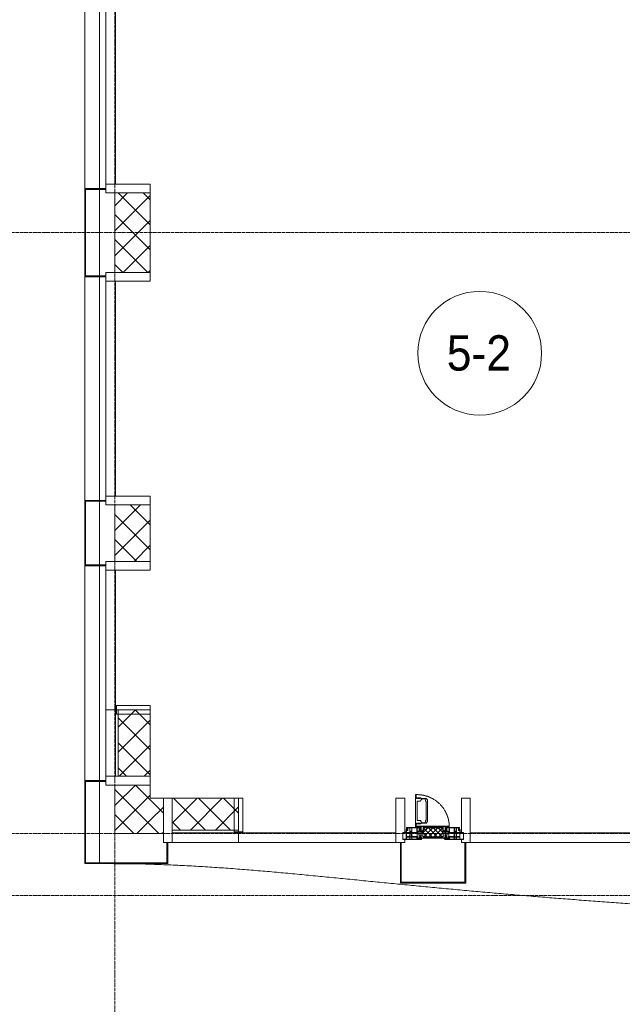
# Model space of a CAD drawing. Header units: millimetres. Extents: x 5617 to 113704, y 7718 to 156189.
# Tile 4 of 48: x 31237 to 34644, y 58934 to 64505. Entities that reach past the tile are written whole.
import ezdxf

# ---------------------------------------------------------------- set-up
doc = ezdxf.new("R2010")
doc.units = ezdxf.units.MM
for name, pattern in [('-D1-02х01', [3, 2, -1]), ('ADSK_Линия сетки', [25, 20, -2.5, 0, -2.5]), ('Линия сетки', [25, 20, -2.5, 0, -2.5])]:
    doc.linetypes.add(name, pattern=pattern)
for name, color, linetype, lineweight in [('Импосты витража', 7, 'Continuous', 18), ('Колонны', 7, 'Continuous', 18), ('Марки помещений', 7, 'Continuous', 20), ('Окна', 7, 'Continuous', 18), ('Оси', 7, 'Continuous', 9), ('Панели витража', 7, 'Continuous', 18), ('Стены разрез', 7, 'Continuous', 40), ('Стены штриховка', 7, 'Continuous', 40), ('Форма', 7, 'Continuous', 18), ('Формообразующий элемент-перекрытие', 7, 'Continuous', 18), ('Элементы узлов', 7, 'Continuous', 18)]:
    doc.layers.add(name, color=color, linetype=linetype, lineweight=lineweight)
doc.styles.add('Arial_3', font='arial.ttf', dxfattribs={"width": 0.9, "height": 200})
pattern_1 = [(45, (0, 0), (-70.71068, 70.71068), []), (135, (0, 0), (-70.71068, -70.71068), [])]

# ---------------------------------------------------------------- blocks, each defined once
blk = doc.blocks.new('System Panel - A_PAN_Glass-7462543-МКСС_K1_L02_4_800_')
at = {"layer": 'Панели витража', "color": 254, "lineweight": 5, "true_color": 0xcccccc}
for p, q in [((395, 0), (-395, 0)), ((-395, 0), (-395, -55)), ((395, -55), (395, 0)), ((-395, -55), (395, -55))]:
    blk.add_line(p, q, dxfattribs=at)
blk = doc.blocks.new('Rectangular Mullion - R_InvisibleFrame_50Wx250H-7449964-МКСС_K1_L02_4_800_')
at = {"layer": 'Импосты витража', "color": 254, "lineweight": 5, "true_color": 0xcccccc}
for p, q in [((-25, 60), (-25, 250)), ((-25, 250), (25, 250)), ((25, 250), (25, 60)), ((25, 60), (-25, 60))]:
    blk.add_line(p, q, dxfattribs=at)
blk = doc.blocks.new('System Panel - A_PAN_Glass-7449970-МКСС_K1_L02_4_800_')
at = {"layer": 'Панели витража', "color": 254, "lineweight": 5, "true_color": 0xcccccc}
for p, q in [((657.5, 0), (-657.5, 0)), ((-657.5, 0), (-657.5, -55)), ((657.5, -55), (657.5, 0)), ((-657.5, -55), (657.5, -55))]:
    blk.add_line(p, q, dxfattribs=at)
blk = doc.blocks.new('A_PAN_Створка - 383мм П-7_2-7450100-МКСС_K1_L02_4_800_')
at = {"layer": 'Панели витража', "lineweight": 5, "true_color": 0xcccccc}
h = blk.add_hatch(dxfattribs=at)
h.set_pattern_fill('FP_5', color=254, style=0, pattern_type=2)
h.set_pattern_definition([(225, (16150, 59850), (14.1421356, -14.1421356), []), (315, (16150, 59850), (14.1421356, 14.1421356), [])])
h.paths.add_polyline_path([(-11.8, -31.8), (-54.5, -31.8), (-54.9, -34.1), (-57.2, -36.4), (-57.2, -60.8), (-54.6, -63.4), (-53.6, -82.7), (54.6, -81.8), (54.6, -63.4), (57.2, -60.8), (57.2, -36.4), (54.9, -34.1), (54.5, -31.8)])
at = {"layer": 'Окна', "color": 254, "lineweight": 5, "true_color": 0xcccccc}
for p, q in [((-67.9, -17), (-171, -17)), ((-171, -17), (-171, -57)), ((-171, -18.5), (-153.5, -18.5)), ((-171, -55.5), (-152, -55.5)), ((-153.5, -18.5), (-152, -20)), ((-152, -20), (-152, -73.5)), ((-150.5, -17), (-150.5, -29.4)), ((-132.4, -18.6), (-150.5, -18.6)), ((-150.5, -29.4), (-132.4, -29.4)), ((-150.5, -33.6), (-150.5, -68)), ((-136.3, -33.6), (-150.5, -33.6)), ((-136.4, -52.4), (-150.5, -52.4)), ((-137.2, -31), (-135.8, -35)), ((-132.5, -31), (-137.2, -31)), ((-137.2, -54.8), (-135.8, -50.8)), ((-132.5, -54.8), (-137.2, -54.8)), ((-132.1, -36.8), (-135.8, -35)), ((-132.1, -49), (-135.8, -50.8)), ((-132.5, -31.9), (-133.4, -33.7)), ((-133.4, -33.7), (-130.1, -35.3)), ((-133.4, -52), (-130.1, -50.4)), ((-132.5, -53.8), (-133.4, -52)), ((-132.5, -31.9), (-132.5, -31)), ((-132.5, -53.8), (-132.5, -54.8)), ((-132.4, -29.4), (-132.4, -18.6)), ((-132.1, -49), (-132.1, -36.8)), ((-131, -18.2), (-131, -29.5)), ((-120.8, -18.2), (-131, -18.2)), ((-131, -29.5), (-120.8, -29.5)), ((-131, -30.9), (-131, -33)), ((-120.8, -30.9), (-131, -30.9)), ((-129.4, -34.6), (-131, -33)), ((-129.4, -51.1), (-131, -52.7)), ((-131, -55.1), (-131, -52.7)), ((-120.8, -55.1), (-131, -55.1)), ((-130.1, -35.3), (-129.4, -34.6)), ((-130.1, -35.3), (-130.1, -50.4)), ((-130.1, -50.4), (-129.4, -51.1)), ((-122.4, -34.6), (-120.8, -33)), ((-121.7, -35.3), (-122.4, -34.6)), ((-121.7, -50.4), (-122.4, -51.1)), ((-122.4, -51.1), (-120.8, -52.7)), ((-118.4, -33.7), (-121.7, -35.3)), ((-121.7, -35.3), (-121.7, -50.4)), ((-118.4, -52), (-121.7, -50.4)), ((-120.8, -18.2), (-120.8, -29.5)), ((-120.8, -30.9), (-120.8, -33)), ((-120.8, -55.1), (-120.8, -52.7)), ((-119.7, -36.8), (-115.9, -35)), ((-119.7, -49), (-119.7, -36.8)), ((-119.7, -49), (-115.9, -50.8)), ((-119.3, -18.6), (-92.5, -18.6)), ((-119.3, -29.4), (-119.3, -18.6)), ((-92.5, -29.4), (-119.3, -29.4)), ((-119.3, -31), (-114.6, -31)), ((-119.3, -31.9), (-119.3, -31)), ((-119.3, -31.9), (-118.4, -33.7)), ((-119.3, -53.8), (-118.4, -52)), ((-119.3, -53.8), (-119.3, -54.8)), ((-119.3, -54.8), (-114.6, -54.8)), ((-114.6, -31), (-115.9, -35)), ((-114.6, -54.8), (-115.9, -50.8)), ((-94.1, -33.5), (-115.4, -33.5)), ((-94.1, -52.5), (-115.3, -52.5)), ((-89.9, -35.1), (-94.1, -33.5)), ((-89.9, -50.9), (-94.1, -52.5)), ((-92.5, -18.6), (-92.5, -29.4)), ((-90.8, -18.5), (-90.8, -29.4)), ((-87.3, -18.5), (-90.8, -18.5)), ((-90.8, -29.4), (-85.9, -29.4)), ((-89.9, -32.5), (-89.9, -35.1)), ((-85.9, -32.5), (-89.9, -32.5)), ((-89.9, -35.1), (-89.9, -50.9)), ((-89.9, -52.2), (-89.9, -50.9)), ((-89.9, -52.2), (-88.6, -53.5)), ((-85.9, -53.5), (-88.6, -53.5)), ((-87.3, -20.4), (-87.3, -18.5)), ((-87.3, -20.4), (-87.3, -21.9)), ((-84.8, -20.4), (-87.3, -20.4)), ((-87.3, -21.9), (-85.9, -21.9)), ((-85.9, -18.2), (-85.9, -20.4)), ((-75.9, -18.2), (-85.9, -18.2)), ((-85.9, -21.9), (-85.9, -29.4)), ((-85.9, -29.4), (-85.9, -32.5)), ((-85.9, -53.5), (-78, -45.6)), ((-85.9, -56.6), (-85.9, -53.5)), ((-83.4, -20.4), (-84.8, -20.4)), ((-70, -33.8), (-83.4, -20.4)), ((-78, -84), (-78, -23.5)), ((-78, -23.5), (-67.9, -23.5)), ((-78, -36.8), (-70, -36.8)), ((-78, -45.6), (-78, -36.8)), ((-75.9, -21.5), (-75.9, -18.2)), ((-75.9, -21.5), (-75.9, -23.5)), ((-74.9, -21.5), (-75.9, -21.5)), ((-75.9, -23.5), (-73, -23.5)), ((-74.9, -17.9), (-74.9, -21.5)), ((-68.9, -17.9), (-74.9, -17.9)), ((-67.2, -29.3), (-73, -23.5)), ((-61.4, -23.5), (-70, -32.1)), ((-70, -32.1), (-70, -62.5)), ((-70, -36.8), (-70, -33.8)), ((-68.9, -21.5), (-68.9, -17.9)), ((-67.9, -21.5), (-68.9, -21.5)), ((-61.4, -23.5), (-67.9, -17)), ((-67.9, -17), (-67.9, -23.5)), ((-67.9, -21.5), (-67.9, -23.5)), ((-67.9, -23.5), (-64.6, -26.8)), ((-67.9, -23.5), (-64.6, -26.8)), ((-64.6, -26.8), (-67.2, -29.3)), ((-64.6, -26.8), (-61.4, -23.5)), ((61.4, -23.5), (-61.4, -23.5)), ((67.9, -17), (61.4, -23.5)), ((70, -32.1), (61.4, -23.5)), ((61.4, -23.5), (64.6, -26.8)), ((67.9, -23.5), (64.6, -26.8)), ((64.6, -26.8), (67.9, -23.5)), ((64.6, -26.8), (67.2, -29.3)), ((67.2, -29.3), (73, -23.5)), ((67.9, -23.5), (67.9, -17)), ((171, -17), (67.9, -17)), ((67.9, -21.5), (67.9, -23.5)), ((67.9, -21.5), (68.9, -21.5)), ((67.9, -23.5), (78, -23.5)), ((68.9, -17.9), (74.9, -17.9)), ((68.9, -21.5), (68.9, -17.9)), ((70, -33.8), (83.4, -20.4)), ((70, -62.5), (70, -32.1)), ((70, -36.8), (70, -33.8)), ((78, -36.8), (70, -36.8)), ((75.9, -23.5), (73, -23.5)), ((74.9, -17.9), (74.9, -21.5)), ((74.9, -21.5), (75.9, -21.5)), ((75.9, -18.2), (85.9, -18.2)), ((75.9, -21.5), (75.9, -18.2)), ((75.9, -21.5), (75.9, -23.5)), ((78, -23.5), (78, -84)), ((78, -45.6), (78, -36.8)), ((85.9, -53.5), (78, -45.6)), ((83.4, -20.4), (84.8, -20.4)), ((84.8, -20.4), (87.3, -20.4)), ((85.9, -18.2), (85.9, -20.4)), ((85.9, -21.9), (85.9, -29.4)), ((87.3, -21.9), (85.9, -21.9)), ((85.9, -29.4), (85.9, -32.5)), ((90.8, -29.4), (85.9, -29.4)), ((85.9, -32.5), (89.9, -32.5)), ((85.9, -53.5), (88.6, -53.5)), ((85.9, -56.6), (85.9, -53.5)), ((87.3, -18.5), (90.8, -18.5)), ((87.3, -20.4), (87.3, -18.5)), ((87.3, -20.4), (87.3, -21.9)), ((89.9, -52.2), (88.6, -53.5)), ((89.9, -32.5), (89.9, -35.1)), ((89.9, -35.1), (94.1, -33.5)), ((89.9, -35.1), (89.9, -50.9)), ((89.9, -50.9), (94.1, -52.5)), ((89.9, -52.2), (89.9, -50.9)), ((90.8, -18.5), (90.8, -29.4)), ((92.5, -18.6), (92.5, -29.4)), ((119.3, -18.6), (92.5, -18.6)), ((92.5, -29.4), (119.3, -29.4)), ((94.1, -33.5), (115.4, -33.5)), ((94.1, -52.5), (115.3, -52.5)), ((114.6, -31), (115.9, -35)), ((119.3, -31), (114.6, -31)), ((114.6, -54.8), (115.9, -50.8)), ((119.3, -54.8), (114.6, -54.8)), ((119.7, -36.8), (115.9, -35)), ((119.7, -49), (115.9, -50.8)), ((119.3, -31.9), (118.4, -33.7)), ((118.4, -33.7), (121.7, -35.3)), ((118.4, -52), (121.7, -50.4)), ((119.3, -53.8), (118.4, -52)), ((119.3, -29.4), (119.3, -18.6)), ((119.3, -31.9), (119.3, -31)), ((119.3, -53.8), (119.3, -54.8)), ((119.7, -49), (119.7, -36.8)), ((120.8, -18.2), (120.8, -29.5)), ((120.8, -18.2), (131, -18.2)), ((131, -29.5), (120.8, -29.5)), ((120.8, -30.9), (120.8, -33)), ((120.8, -30.9), (131, -30.9)), ((122.4, -34.6), (120.8, -33)), ((122.4, -51.1), (120.8, -52.7)), ((120.8, -55.1), (120.8, -52.7)), ((120.8, -55.1), (131, -55.1)), ((121.7, -35.3), (122.4, -34.6)), ((121.7, -35.3), (121.7, -50.4)), ((121.7, -50.4), (122.4, -51.1)), ((129.4, -34.6), (131, -33)), ((130.1, -35.3), (129.4, -34.6)), ((130.1, -50.4), (129.4, -51.1)), ((129.4, -51.1), (131, -52.7)), ((133.4, -33.7), (130.1, -35.3)), ((130.1, -35.3), (130.1, -50.4)), ((133.4, -52), (130.1, -50.4)), ((131, -18.2), (131, -29.5)), ((131, -30.9), (131, -33)), ((131, -55.1), (131, -52.7)), ((132.1, -36.8), (135.8, -35)), ((132.1, -49), (132.1, -36.8)), ((132.1, -49), (135.8, -50.8)), ((132.4, -18.6), (150.5, -18.6)), ((132.4, -29.4), (132.4, -18.6)), ((150.5, -29.4), (132.4, -29.4)), ((132.5, -31), (137.2, -31)), ((132.5, -31.9), (132.5, -31)), ((132.5, -31.9), (133.4, -33.7)), ((132.5, -53.8), (133.4, -52)), ((132.5, -53.8), (132.5, -54.8)), ((132.5, -54.8), (137.2, -54.8)), ((137.2, -31), (135.8, -35)), ((137.2, -54.8), (135.8, -50.8)), ((136.3, -33.6), (150.5, -33.6)), ((136.4, -52.4), (150.5, -52.4)), ((150.5, -17), (150.5, -29.4)), ((150.5, -33.6), (150.5, -68)), ((153.5, -18.5), (152, -20)), ((152, -20), (152, -73.5)), ((171, -55.5), (152, -55.5)), ((171, -18.5), (153.5, -18.5)), ((171, -57), (171, -17)), ((-171, -57), (-156, -57)), ((-153, -60), (-153, -73.5)), ((-153, -73.5), (-150, -73.5)), ((-150.5, -56.6), (-132.4, -56.6)), ((-150.5, -68), (-143.5, -68)), ((-150.5, -69.5), (-150.5, -73.5)), ((-145, -69.5), (-150.5, -69.5)), ((-150, -73.5), (-150, -84)), ((-150, -84), (-78, -84)), ((-148.5, -81), (-148.5, -82.5)), ((-143.5, -81), (-148.5, -81)), ((-148.5, -82.5), (-132.4, -82.5)), ((-145, -69.5), (-145, -79.5)), ((-143.5, -68), (-143.5, -81)), ((-132.4, -56.6), (-132.4, -82.5)), ((-131, -56.5), (-131, -62.6)), ((-131, -56.5), (-120.8, -56.5)), ((-120.8, -62.6), (-131, -62.6)), ((-131, -64.6), (-120.8, -64.6)), ((-131, -82.5), (-131, -64.6)), ((-131, -82.5), (-120.8, -82.5)), ((-120.8, -56.5), (-120.8, -62.6)), ((-120.8, -82.5), (-120.8, -64.6)), ((-119.3, -56.6), (-119.3, -82.5)), ((-92.5, -56.6), (-119.3, -56.6)), ((-119.3, -82.5), (-92.5, -82.5)), ((-92.5, -56.6), (-92.5, -82.5)), ((-73.9, -87.5), (-91.5, -87.5)), ((-91.5, -87.5), (-91.5, -92)), ((-91.5, -92), (91.5, -92)), ((-90.8, -56.6), (-85.9, -56.6)), ((-90.8, -62.7), (-90.8, -56.6)), ((-80.4, -62.7), (-90.8, -62.7)), ((-90.8, -64.6), (-90.8, -82.5)), ((-80.1, -64.6), (-90.8, -64.6)), ((-90.8, -82.5), (-79.5, -82.5)), ((-78, -84), (-85, -84)), ((-85, -84), (-85, -87.5)), ((-85, -87.5), (-78, -87.5)), ((-80.4, -61.1), (-80.4, -62.7)), ((-78, -61.1), (-80.4, -61.1)), ((-80.1, -66.1), (-80.1, -64.6)), ((-78, -66.1), (-80.1, -66.1)), ((-79.5, -80.6), (-78, -80.6)), ((-79.5, -82.5), (-79.5, -80.6)), ((-78, -66.1), (-78, -61.1)), ((-78, -87.5), (-78, -84)), ((-70, -62.5), (-73.9, -62.5)), ((-73.9, -62.5), (-73.9, -87.5)), ((73.9, -62.5), (70, -62.5)), ((73.9, -87.5), (73.9, -62.5)), ((91.5, -87.5), (73.9, -87.5)), ((78, -61.1), (80.4, -61.1)), ((78, -66.1), (78, -61.1)), ((78, -66.1), (80.1, -66.1)), ((79.5, -80.6), (78, -80.6)), ((78, -87.5), (78, -84)), ((78, -84), (85, -84)), ((78, -84), (150, -84)), ((85, -87.5), (78, -87.5)), ((79.5, -82.5), (79.5, -80.6)), ((90.8, -82.5), (79.5, -82.5)), ((80.1, -64.6), (90.8, -64.6)), ((80.1, -66.1), (80.1, -64.6)), ((80.4, -61.1), (80.4, -62.7)), ((80.4, -62.7), (90.8, -62.7)), ((85, -84), (85, -87.5)), ((90.8, -56.6), (85.9, -56.6)), ((90.8, -62.7), (90.8, -56.6)), ((90.8, -64.6), (90.8, -82.5)), ((91.5, -92), (91.5, -87.5)), ((92.5, -56.6), (119.3, -56.6)), ((92.5, -56.6), (92.5, -82.5)), ((119.3, -82.5), (92.5, -82.5)), ((119.3, -56.6), (119.3, -82.5)), ((120.8, -56.5), (120.8, -62.6)), ((131, -56.5), (120.8, -56.5)), ((120.8, -62.6), (131, -62.6)), ((120.8, -82.5), (120.8, -64.6)), ((131, -64.6), (120.8, -64.6)), ((131, -82.5), (120.8, -82.5)), ((131, -56.5), (131, -62.6)), ((131, -82.5), (131, -64.6)), ((150.5, -56.6), (132.4, -56.6)), ((132.4, -56.6), (132.4, -82.5)), ((148.5, -82.5), (132.4, -82.5)), ((143.5, -68), (143.5, -81)), ((150.5, -68), (143.5, -68)), ((143.5, -81), (148.5, -81)), ((145, -69.5), (150.5, -69.5)), ((145, -69.5), (145, -79.5)), ((148.5, -81), (148.5, -82.5)), ((150, -84), (150, -73.5)), ((150, -73.5), (153, -73.5)), ((150.5, -69.5), (150.5, -73.5)), ((153, -73.5), (153, -60)), ((156, -57), (171, -57))]:
    blk.add_line(p, q, dxfattribs=at)
at = {"layer": 'Окна', "color": 7, "lineweight": 5, "true_color": 0xf4f4f4}
for p, q in [((39.7, -109), (31.1, -117.6)), ((70.1, -109), (39.7, -109)), ((45.9, -111.2), (45, -113.3)), ((63.3, -111.2), (45.9, -111.2)), ((64.1, -113), (63.3, -111.2)), ((70.1, -105.1), (70.1, -109)), ((95.1, -105.1), (70.1, -105.1)), ((74.1, -109.6), (74.1, -105.1)), ((89.1, -109.6), (74.1, -109.6)), ((89.1, -105.1), (89.1, -109.6)), ((93.1, -109.6), (93.1, -105.1)), ((97.9, -109.6), (93.1, -109.6)), ((95.1, -87.5), (95.1, -105.1)), ((99.6, -87.5), (95.1, -87.5)), ((97.9, -95.6), (95.1, -95.6)), ((97.9, -95.6), (97.9, -109.6)), ((99.6, -270.5), (99.6, -87.5)), ((31.1, -117.6), (31.1, -240.4)), ((41.4, -123.8), (39.1, -124.2)), ((39.1, -179), (39.1, -124.2)), ((41.4, -123.8), (43.5, -121.7)), ((45, -113.3), (42.3, -118.2)), ((42.3, -118.2), (43.5, -121.7)), ((64.1, -113), (66.7, -117)), ((66.7, -117), (68.6, -118.3)), ((68.6, -118.3), (68.6, -121.6)), ((68.6, -121.6), (71.1, -124.1)), ((71.1, -124.1), (89.5, -124.1)), ((89.5, -124.1), (90.6, -125.2)), ((90.6, -125.2), (90.6, -232.8)), ((39.1, -179), (39.1, -233.8)), ((39.7, -249), (31.1, -240.4)), ((41.4, -234.2), (39.1, -233.8)), ((70.1, -249), (39.7, -249)), ((41.4, -234.2), (43.5, -236.3)), ((42.3, -239.8), (43.5, -236.3)), ((45, -244.7), (42.3, -239.8)), ((45.9, -246.8), (45, -244.7)), ((63.3, -246.8), (45.9, -246.8)), ((64.1, -245), (63.3, -246.8)), ((64.1, -245), (66.7, -241)), ((66.7, -241), (68.6, -239.7)), ((68.6, -236.4), (71.1, -233.9)), ((68.6, -239.7), (68.6, -236.4)), ((70.1, -252.9), (70.1, -249)), ((95.1, -252.9), (70.1, -252.9)), ((71.1, -233.9), (89.5, -233.9)), ((74.1, -248.4), (74.1, -252.9)), ((89.1, -248.4), (74.1, -248.4)), ((89.1, -252.9), (89.1, -248.4)), ((89.5, -233.9), (90.6, -232.8)), ((93.1, -248.4), (93.1, -252.9)), ((97.9, -248.4), (93.1, -248.4)), ((95.1, -270.5), (95.1, -252.9)), ((97.9, -262.4), (95.1, -262.4)), ((99.6, -270.5), (95.1, -270.5)), ((97.9, -262.4), (97.9, -248.4))]:
    blk.add_line(p, q, dxfattribs=at)
at = {"layer": 'Окна', "color": 254, "lineweight": 5, "true_color": 0xcccccc}
for centre, start, end in [((-156, -60), 0, 90), ((156, -60), 90, 180)]:
    blk.add_arc(centre, 3, start, end, dxfattribs=at)
at = {"layer": 'Окна', "color": 254, "linetype": '-D1-02х01', "lineweight": 5, "true_color": 0xcccccc}
blk.add_arc((91.4, -87.5), 183, 181.4091, 271.1445, dxfattribs=at)
at = {"layer": 'Элементы узлов', "color": 254, "lineweight": 5, "true_color": 0xcccccc}
for p, q in [((-70, -32.1), (-61.4, -23.5)), ((-70, -62.5), (-70, -32.1)), ((-67.8, -38.3), (-65.7, -37.4)), ((-67.8, -55.7), (-67.8, -38.3)), ((-66, -56.5), (-67.8, -55.7)), ((-65.7, -37.4), (-60.8, -34.7)), ((61.4, -23.5), (-61.4, -23.5)), ((-60.8, -34.7), (-57.3, -35.9)), ((-55.2, -33.8), (-57.3, -35.9)), ((-54.9, -34.1), (-57.2, -36.4)), ((-57.2, -36.4), (-57.2, -60.8)), ((-55.2, -33.8), (-54.8, -31.5)), ((-54.9, -25.8), (-53.9, -24.8)), ((-54.9, -29.5), (-54.9, -25.8)), ((-53.9, -30.5), (-54.9, -29.5)), ((-54.5, -31.8), (-54.9, -34.1)), ((0, -31.5), (-54.8, -31.5)), ((54.5, -31.8), (-54.5, -31.8)), ((-53.9, -24.8), (53.9, -24.8)), ((53.9, -30.5), (-53.9, -30.5)), ((0, -31.5), (54.8, -31.5)), ((54.9, -25.8), (53.9, -24.8)), ((53.9, -30.5), (54.9, -29.5)), ((54.9, -34.1), (54.5, -31.8)), ((55.2, -33.8), (54.8, -31.5)), ((54.9, -29.5), (54.9, -25.8)), ((57.2, -36.4), (54.9, -34.1)), ((55.2, -33.8), (57.3, -35.9)), ((57.2, -60.8), (57.2, -36.4)), ((60.8, -34.7), (57.3, -35.9)), ((65.7, -37.4), (60.8, -34.7)), ((70, -32.1), (61.4, -23.5)), ((67.8, -38.3), (65.7, -37.4)), ((66, -56.5), (67.8, -55.7)), ((67.8, -55.7), (67.8, -38.3)), ((70, -62.5), (70, -32.1)), ((-91.5, -87.5), (-73.9, -87.5)), ((-91.5, -92), (-91.5, -87.5)), ((-91.5, -92), (91.5, -92)), ((-83.4, -90.3), (-83.4, -87.5)), ((-83.4, -90.3), (-69.4, -90.3)), ((-73.9, -62.5), (-70, -62.5)), ((-73.9, -87.5), (-73.9, -62.5)), ((-69.4, -66.5), (-73.9, -66.5)), ((-73.9, -81.5), (-69.4, -81.5)), ((-69.4, -85.5), (-73.9, -85.5)), ((-69.4, -81.5), (-69.4, -66.5)), ((-69.4, -90.3), (-69.4, -85.5)), ((-61.7, -62.5), (-67.9, -62.5)), ((-67.9, -62.5), (-67.9, -89.3)), ((-67.9, -89.3), (-66.9, -90.3)), ((-66.9, -90.3), (-57.4, -90.3)), ((-66, -56.5), (-62, -59.1)), ((-62, -59.1), (-60.7, -61)), ((-61.7, -64.9), (-61.7, -62.5)), ((-60.1, -67.7), (-61.7, -64.9)), ((-60.7, -61), (-57.4, -61)), ((-56.4, -67.7), (-60.1, -67.7)), ((-57.4, -61), (-54.9, -63.5)), ((-57.4, -90.3), (-56.4, -89.4)), ((-57.2, -60.8), (-54.6, -63.4)), ((-56.4, -89.4), (-56.4, -67.7)), ((-54.9, -63.5), (-54.9, -81.9)), ((-54.9, -81.9), (-53.8, -83)), ((-54.9, -85.6), (-53.9, -84.6)), ((-54.9, -89.3), (-54.9, -85.6)), ((-53.9, -90.3), (-54.9, -89.3)), ((-54.6, -63.4), (-54.6, -81.8)), ((-54.6, -81.8), (-53.6, -82.7)), ((-53.9, -84.6), (53.9, -84.6)), ((53.9, -90.3), (-53.9, -90.3)), ((53.8, -83), (-53.8, -83)), ((-53.6, -82.7), (53.6, -82.7)), ((53.6, -82.7), (54.6, -81.8)), ((54.9, -81.9), (53.8, -83)), ((54.9, -85.6), (53.9, -84.6)), ((53.9, -90.3), (54.9, -89.3)), ((54.6, -63.4), (57.2, -60.8)), ((54.6, -81.8), (54.6, -63.4)), ((57.4, -61), (54.9, -63.5)), ((54.9, -63.5), (54.9, -81.9)), ((54.9, -89.3), (54.9, -85.6)), ((56.4, -67.7), (60.1, -67.7)), ((56.4, -89.4), (56.4, -67.7)), ((57.4, -90.3), (56.4, -89.4)), ((60.7, -61), (57.4, -61)), ((66.9, -90.3), (57.4, -90.3)), ((60.1, -67.7), (61.7, -64.9)), ((62, -59.1), (60.7, -61)), ((61.7, -62.5), (67.9, -62.5)), ((61.7, -64.9), (61.7, -62.5)), ((66, -56.5), (62, -59.1)), ((67.9, -89.3), (66.9, -90.3)), ((67.9, -62.5), (67.9, -89.3)), ((69.4, -66.5), (73.9, -66.5)), ((69.4, -81.5), (69.4, -66.5)), ((73.9, -81.5), (69.4, -81.5)), ((69.4, -85.5), (73.9, -85.5)), ((69.4, -90.3), (69.4, -85.5)), ((83.4, -90.3), (69.4, -90.3)), ((73.9, -62.5), (70, -62.5)), ((73.9, -87.5), (73.9, -62.5)), ((91.5, -87.5), (73.9, -87.5)), ((83.4, -90.3), (83.4, -87.5)), ((91.5, -92), (91.5, -87.5))]:
    blk.add_line(p, q, dxfattribs=at)
blk = doc.blocks.new('System Panel - A_PAN_Glass-7450709-МКСС_K1_L02_4_800_')
at = {"layer": 'Панели витража', "color": 254, "lineweight": 5, "true_color": 0xcccccc}
for p, q in [((445, 0), (-445, 0)), ((-445, 0), (-445, -55)), ((445, -55), (445, 0)), ((-445, -55), (445, -55))]:
    blk.add_line(p, q, dxfattribs=at)
blk = doc.blocks.new('Rectangular Mullion - R_StandardFrame_50Wx250H-V23-МКСС_K1_L02_4_800_')
at = {"layer": 'Импосты витража', "color": 254, "lineweight": 5, "true_color": 0xcccccc}
for p, q in [((-25, 0), (-25, 250)), ((-25, 250), (25, 250)), ((25, 250), (25, 57)), ((0, 0), (-25, 0)), ((25, 0), (5, 0)), ((25, 17), (25, 0))]:
    blk.add_line(p, q, dxfattribs=at)
blk = doc.blocks.new('Rectangular Mullion - R_StandardFrame_50Wx250H-V24-МКСС_K1_L02_4_800_')
at = {"layer": 'Импосты витража', "color": 254, "lineweight": 5, "true_color": 0xcccccc}
for p, q in [((-25, 57), (-25, 250)), ((-25, 250), (25, 250)), ((25, 250), (25, 0)), ((-25, 0), (-25, 17)), ((-5, 0), (-25, 0)), ((25, 0), (0, 0))]:
    blk.add_line(p, q, dxfattribs=at)
blk = doc.blocks.new('System Panel - A_PAN_Glass-7462544-МКСС_K1_L02_4_800_')
at = {"layer": 'Панели витража', "color": 254, "lineweight": 5, "true_color": 0xcccccc}
for p, q in [((607.5, 0), (-607.5, 0)), ((-607.5, 0), (-607.5, -55)), ((607.5, -55), (607.5, 0)), ((-607.5, -55), (607.5, -55))]:
    blk.add_line(p, q, dxfattribs=at)
blk = doc.blocks.new('Rectangular Mullion - R_StandardFrame_50Wx250H-V22-МКСС_K1_L02_4_800_')
at = {"layer": 'Импосты витража', "color": 254, "lineweight": 5, "true_color": 0xcccccc}
for p, q in [((-25, 0), (-25, 250)), ((-25, 250), (25, 250)), ((25, 250), (25, 0)), ((0, 0), (-25, 0)), ((25, 0), (5, 0))]:
    blk.add_line(p, q, dxfattribs=at)
blk = doc.blocks.new('Rectangular Mullion - R_StandardFrame_50Wx250H-7449967-МКСС_K1_L02_4_800_')
at = {"layer": 'Импосты витража', "color": 254, "lineweight": 5, "true_color": 0xcccccc}
for p, q in [((-25, 0), (-25, 250)), ((-25, 250), (25, 250)), ((25, 250), (25, 0)), ((-5, 0), (-25, 0)), ((25, 0), (0, 0))]:
    blk.add_line(p, q, dxfattribs=at)
blk = doc.blocks.new('A_SLK_PAN_Type1 - Прямой тип панели-6054273-МКСС_K1_L02_4_800_')
at = {"layer": 'Колонны', "color": 254, "lineweight": 5, "true_color": 0xcccccc}
for p, q in [((-245, 0), (-250, 0)), ((-250, 0), (-250, -120)), ((-245, -115), (-245, 0)), ((245, 0), (245, -115)), ((250, 0), (245, 0)), ((250, -120), (250, 0)), ((-250, -120), (250, -120)), ((245, -115), (-245, -115))]:
    blk.add_line(p, q, dxfattribs=at)
blk = doc.blocks.new('A_SLK_PAN_Type1 - Прямой тип панели-6617307-МКСС_K1_L02_4_800_')
at = {"layer": 'Колонны', "color": 254, "lineweight": 5, "true_color": 0xcccccc}
for p, q in [((-180, 0), (-185, 0)), ((-185, 0), (-185, -120)), ((-180, -115), (-180, 0)), ((180, 0), (180, -115)), ((185, 0), (180, 0)), ((185, -120), (185, 0)), ((-185, -120), (185, -120)), ((180, -115), (-180, -115))]:
    blk.add_line(p, q, dxfattribs=at)
blk = doc.blocks.new('A_OGR_PAN_Отлив - A_OGR_PAN_Отлив-5583352-МКСС_K1_L02_4_800_')
at = {"layer": 'Колонны', "color": 254, "lineweight": 5, "true_color": 0xcccccc}
blk.add_line((607.5, 120), (-607.5, 120), dxfattribs=at)
blk = doc.blocks.new('A_OGR_PAN_Отлив - A_OGR_PAN_Отлив-5583360-МКСС_K1_L02_4_800_')
at = {"layer": 'Колонны', "color": 254, "lineweight": 5, "true_color": 0xcccccc}
blk.add_line((632.5, 120), (-632.5, 120), dxfattribs=at)
blk = doc.blocks.new('A_SLK_PAN_Type1 - Прямой тип панели Ф-1_1-7441459-МКСС_K1_L02_4_800_')
at = {"layer": 'Колонны', "color": 254, "lineweight": 5, "true_color": 0xcccccc}
for p, q in [((-180, 0), (-185, 0)), ((-185, 0), (-185, -230)), ((-180, -225), (-180, 0)), ((180, 0), (180, -225)), ((185, 0), (180, 0)), ((185, -230), (185, 0)), ((-185, -230), (185, -230)), ((180, -225), (-180, -225))]:
    blk.add_line(p, q, dxfattribs=at)
blk = doc.blocks.new('Rectangular Mullion - R_StandardFrame_50Wx250H-V40-МКСС_K1_L02_4_800_')
at = {"layer": 'Импосты витража', "color": 254, "lineweight": 5, "true_color": 0xcccccc}
for p, q in [((-25, 0), (-25, 250)), ((-25, 250), (25, 250)), ((25, 250), (25, 0)), ((25, 0), (-25, 0))]:
    blk.add_line(p, q, dxfattribs=at)
blk = doc.blocks.new('Rectangular Mullion - R_StandardFrame_50Wx250H-V41-МКСС_K1_L02_4_800_')
at = {"layer": 'Импосты витража', "color": 254, "lineweight": 5, "true_color": 0xcccccc}
for p, q in [((-25, 0), (-25, 250)), ((-25, 250), (25, 250)), ((25, 250), (25, 0)), ((25, 0), (-25, 0))]:
    blk.add_line(p, q, dxfattribs=at)
blk = doc.blocks.new('135_SLK_K1_AR_FCD_rvt-1-МКСС_K1_L02_4_800_')
at = {"layer": 'Стены разрез', "lineweight": 5, "true_color": 0xcccccc}
h = blk.add_hatch(dxfattribs=at)
h.set_pattern_fill('FP_4', color=254, style=0, pattern_type=2)
h.set_pattern_definition(pattern_1)
h.paths.add_polyline_path([(14550, 63075), (14550, 63525), (14350, 63525), (14350, 63075), (14525.7, 63075)])
h = blk.add_hatch(dxfattribs=at)
h.set_pattern_fill('FP_4', color=254, style=0, pattern_type=2)
h.set_pattern_definition(pattern_1)
h.paths.add_polyline_path([(14350, 61440), (14550, 61440), (14550, 61760), (14350, 61760)])
h = blk.add_hatch(dxfattribs=at)
h.set_pattern_fill('FP_4', color=254, style=0, pattern_type=2)
h.set_pattern_definition(pattern_1)
h.paths.add_polyline_path([(14370, 60225), (14550, 60225), (14550, 60600), (14370, 60600), (14370, 60380.9)])
h = blk.add_hatch(dxfattribs=at)
h.set_pattern_fill('FP_4', color=254, style=0, pattern_type=2)
h.set_pattern_definition(pattern_1)
h.paths.add_polyline_path([(14525.7, 59900), (14550, 59900), (14550, 60175), (14350, 60175), (14350, 59900)])
h = blk.add_hatch(dxfattribs=at)
h.set_pattern_fill('FP_4', color=254, style=0, pattern_type=2)
h.set_pattern_definition(pattern_1)
h.paths.add_polyline_path([(14625, 59900), (14625, 60100), (14550, 60100), (14550, 59900)])
h = blk.add_hatch(dxfattribs=at)
h.set_pattern_fill('FP_4', color=254, style=0, pattern_type=2)
h.set_pattern_definition(pattern_1)
h.paths.add_polyline_path([(14675, 59920), (15050, 59920), (15050, 60100), (14675, 60100)])
at = {"layer": 'Колонны', "color": 254, "lineweight": 9, "true_color": 0xcccccc}
for p, q in [((14300, 60200), (14180, 60200)), ((14180, 60200), (14180, 59735)), ((14185, 59735), (14185, 60195)), ((14185, 60195), (14300, 60195)), ((14300, 60195), (14300, 60200)), ((14650, 59850), (14645, 59850)), ((14645, 59850), (14645, 59735)), ((14650, 59730), (14650, 59850)), ((14180, 59735), (14180, 59730)), ((14180, 59730), (14650, 59730)), ((14645, 59735), (14185, 59735))]:
    blk.add_line(p, q, dxfattribs=at)
at = {"layer": 'Стены разрез', "color": 254, "lineweight": 9, "true_color": 0xcccccc}
for p, q in [((14550, 63525), (14350, 63525)), ((14350, 63525), (14350, 63075)), ((14550, 63075), (14550, 63525)), ((14350, 63075), (14550, 63075)), ((14550, 61760), (14350, 61760)), ((14350, 61760), (14350, 61440)), ((14550, 61440), (14550, 61760)), ((14350, 61440), (14550, 61440)), ((14550, 60600), (14300, 60600)), ((14300, 60600), (14300, 60225)), ((14550, 60225), (14550, 60600)), ((14300, 60225), (14550, 60225)), ((14550, 60175), (14350, 60175)), ((14350, 60175), (14350, 59900)), ((14550, 60100), (14550, 60175)), ((14625, 60100), (14550, 60100)), ((14625, 59900), (14625, 60100)), ((15050, 60100), (14675, 60100)), ((14675, 60100), (14675, 59850)), ((15050, 59850), (15050, 60100)), ((14350, 59900), (14550, 59900)), ((14550, 59900), (14625, 59900)), ((14675, 59850), (15050, 59850))]:
    blk.add_line(p, q, dxfattribs=at)
at = {"layer": 'Стены штриховка', "color": 254, "lineweight": 9, "true_color": 0xcccccc}
for p, q in [((14355, 60600), (14355, 60225)), ((14370, 60600), (14370, 60225)), ((14675, 59920), (15050, 59920)), ((14675, 59905), (15050, 59905))]:
    blk.add_line(p, q, dxfattribs=at)
at = {"layer": 'Форма', "color": 254, "lineweight": 9, "true_color": 0xcccccc}
for p, q in [((14262.9, 64815), (14262.9, 63550)), ((14262.9, 63545), (14262.9, 63055)), ((14262.9, 63050), (14262.9, 61785)), ((14262.9, 61780), (14262.9, 61420)), ((14262.9, 61415), (14262.9, 59732.4))]:
    blk.add_line(p, q, dxfattribs=at)
blk.add_open_spline([(14262.9, 59732.4), (14298, 59732.2), (14367.9, 59731.5), (14454.5, 59729.8), (14523.7, 59727.9), (14575.4, 59726.2), (14627.4, 59724.3), (14679.6, 59722.1), (14731.9, 59719.6), (14784, 59716.9), (14836, 59713.9), (14887.5, 59710.8), (14939.4, 59707.3), (14991.5, 59703.7), (15043.8, 59699.8), (15095.9, 59695.7), (15147.8, 59691.4), (15199.2, 59687.1), (15251.1, 59682.5), (15320.4, 59676.3), (15389.8, 59669.8), (15459, 59663.2), (15527.8, 59656.5), (15614.3, 59648), (15718.2, 59637.6), (15821.8, 59627.3), (15925.5, 59617), (16029.2, 59606.9), (16133.1, 59596.9), (16236.7, 59587.1), (16323.1, 59579.2), (16392.5, 59572.9), (16461.7, 59566.7), (16548.1, 59559.1), (16634.5, 59551.8), (16704, 59546), (16773.3, 59540.3), (16859.7, 59533.4), (16946.2, 59526.7), (17015.7, 59521.4), (17085, 59516.2), (17171.4, 59509.9), (17258, 59503.8), (17327.5, 59499), (17396.8, 59494.2), (17466.1, 59489.6), (17535.3, 59485.1), (17595.3, 59481.3), (17650.2, 59477.9), (17687.7, 59475.6), (17700, 59474.8)], degree=3, knots=[-1, -1, -1, -1, -0.99759615, -0.99519231, -0.99399038, -0.99278846, -0.99158654, -0.99038462, -0.98918269, -0.98798077, -0.98677885, -0.98557692, -0.984375, -0.98317308, -0.98197115, -0.98076923, -0.97956731, -0.97836538, -0.97716346, -0.97596154, -0.97355769, -0.97235577, -0.97115385, -0.96875, -0.96634615, -0.96394231, -0.96153846, -0.95913462, -0.95673077, -0.95432692, -0.95192308, -0.95072115, -0.94951923, -0.94711538, -0.94471154, -0.94350962, -0.94230769, -0.93990385, -0.9375, -0.93629808, -0.93509615, -0.93269231, -0.93028846, -0.92908654, -0.92788462, -0.92548077, -0.92427885, -0.92307692, -0.92132867, -0.92047529, -0.92047529, -0.92047529, -0.92047529], dxfattribs=at)
at = {"layer": 'Форма', "color": 254, "lineweight": 5, "true_color": 0xcccccc}
blk.add_open_spline([(14300, 59730), (14340.4, 59730), (14380.1, 59729.8), (14419.1, 59729.4)], degree=3, dxfattribs=at)
at = {"layer": 'Формообразующий элемент-перекрытие', "color": 254, "lineweight": 5, "true_color": 0xcccccc}
blk.add_open_spline([(14571.2, 59726.7), (14480.9, 59729), (14390.5, 59730.1), (14300, 59730)], degree=3, dxfattribs=at)
at = {"layer": 'Импосты витража', "color": 254, "lineweight": 5, "true_color": 0xcccccc, "extrusion": (0, 0, -1), "rotation": 90.00000000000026}
for name, p in [('Rectangular Mullion - R_StandardFrame_50Wx250H-7449967-МКСС_K1_L02_4_800_', (-14300, 63550)), ('Rectangular Mullion - R_StandardFrame_50Wx250H-V22-МКСС_K1_L02_4_800_', (-14300, 63050)), ('Rectangular Mullion - R_StandardFrame_50Wx250H-7449967-МКСС_K1_L02_4_800_', (-14300, 61785)), ('Rectangular Mullion - R_StandardFrame_50Wx250H-V22-МКСС_K1_L02_4_800_', (-14300, 61415)), ('Rectangular Mullion - R_InvisibleFrame_50Wx250H-7449964-МКСС_K1_L02_4_800_', (-14300, 60600)), ('Rectangular Mullion - R_StandardFrame_50Wx250H-V41-МКСС_K1_L02_4_800_', (-14300, 60200))]:
    blk.add_blockref(name, p, dxfattribs=at)
at = {"layer": 'Импосты витража', "color": 254, "lineweight": 5, "true_color": 0xcccccc, "extrusion": (0, 0, -1)}
for name, p in [('Rectangular Mullion - R_StandardFrame_50Wx250H-V40-МКСС_K1_L02_4_800_', (-14650, 59850)), ('Rectangular Mullion - R_InvisibleFrame_50Wx250H-7449964-МКСС_K1_L02_4_800_', (-15050, 59850)), ('Rectangular Mullion - R_StandardFrame_50Wx250H-V24-МКСС_K1_L02_4_800_', (-15965, 59850)), ('Rectangular Mullion - R_StandardFrame_50Wx250H-V23-МКСС_K1_L02_4_800_', (-16335, 59850))]:
    blk.add_blockref(name, p, dxfattribs=at)
at = {"layer": 'Колонны', "color": 254, "lineweight": 5, "true_color": 0xcccccc}
for name, p, rotation in [('A_OGR_PAN_Отлив - A_OGR_PAN_Отлив-5583360-МКСС_K1_L02_4_800_', (14300, 64182.5), 90.00000000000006), ('A_SLK_PAN_Type1 - Прямой тип панели-6054273-МКСС_K1_L02_4_800_', (14300, 63300), 270.0000000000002), ('A_OGR_PAN_Отлив - A_OGR_PAN_Отлив-5583360-МКСС_K1_L02_4_800_', (14300, 62417.5), 90.00000000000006), ('A_SLK_PAN_Type1 - Прямой тип панели-6617307-МКСС_K1_L02_4_800_', (14300, 61600), 270.0000000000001), ('A_OGR_PAN_Отлив - A_OGR_PAN_Отлив-5583352-МКСС_K1_L02_4_800_', (14300, 60807.5), 90.00000000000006)]:
    blk.add_blockref(name, p, dxfattribs=dict(at, rotation=rotation))
blk.add_blockref('A_SLK_PAN_Type1 - Прямой тип панели Ф-1_1-7441459-МКСС_K1_L02_4_800_', (16150, 59850), dxfattribs=at)
at = {"layer": 'Панели витража', "color": 254, "lineweight": 5, "true_color": 0xcccccc}
for name, p, rotation in [('System Panel - A_PAN_Glass-7462544-МКСС_K1_L02_4_800_', (14300, 64182.5), 89.99999999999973), ('System Panel - A_PAN_Glass-7462544-МКСС_K1_L02_4_800_', (14300, 62417.5), 89.99999999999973), ('System Panel - A_PAN_Glass-7462543-МКСС_K1_L02_4_800_', (14300, 60995), 89.99999999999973), ('A_PAN_Створка - 383мм П-7_2-7450100-МКСС_K1_L02_4_800_', (16150, 59850), 180), ('System Panel - A_PAN_Glass-7450709-МКСС_K1_L02_4_800_', (15495, 59850), 180), ('System Panel - A_PAN_Glass-7449970-МКСС_K1_L02_4_800_', (17017.5, 59850), 180)]:
    blk.add_blockref(name, p, dxfattribs=dict(at, rotation=rotation))
blk = doc.blocks.new('050_Марка_Помещение - Номер-620969-МКСС_K1_L02_4_800_')
at = {"layer": 'Марки помещений'}
blk.add_circle((0, 0), 3.5, dxfattribs=at)

msp = doc.modelspace()

# ---------------------------------------------------------------- linework, layer by layer
at = {"layer": 'Оси', "linetype": 'Линия сетки'}
msp.add_line((31774.1, 54163.6), (31774.1, 82700), dxfattribs=at)
at = {"layer": 'Оси', "linetype": 'ADSK_Линия сетки'}
for p, q in [((80704.2, 63300), (26311.9, 63300)), ((80704.2, 59900), (26311.9, 59900)), ((80704.2, 59550), (26311.9, 59550))]:
    msp.add_line(p, q, dxfattribs=at)

# ---------------------------------------------------------------- block references
at = {"lineweight": 5}
msp.add_blockref('135_SLK_K1_AR_FCD_rvt-1-МКСС_K1_L02_4_800_', (17424.1, 0), dxfattribs=at)
at = {"layer": 'Марки помещений', "xscale": 99.99999999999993, "yscale": 99.99999999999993, "zscale": 99.99999999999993}
msp.add_blockref('050_Марка_Помещение - Номер-620969-МКСС_K1_L02_4_800_', (33837.9, 62617.8), dxfattribs=at)

# ---------------------------------------------------------------- texts
at = {"layer": 'Марки помещений', "lineweight": 9, "insert": (33651.4, 62719.5), "char_height": 200, "width": 447.342, "attachment_point": 1, "style": 'Arial_3'}
msp.add_mtext('5-2', dxfattribs=at)

doc.saveas('drawing.dxf')
